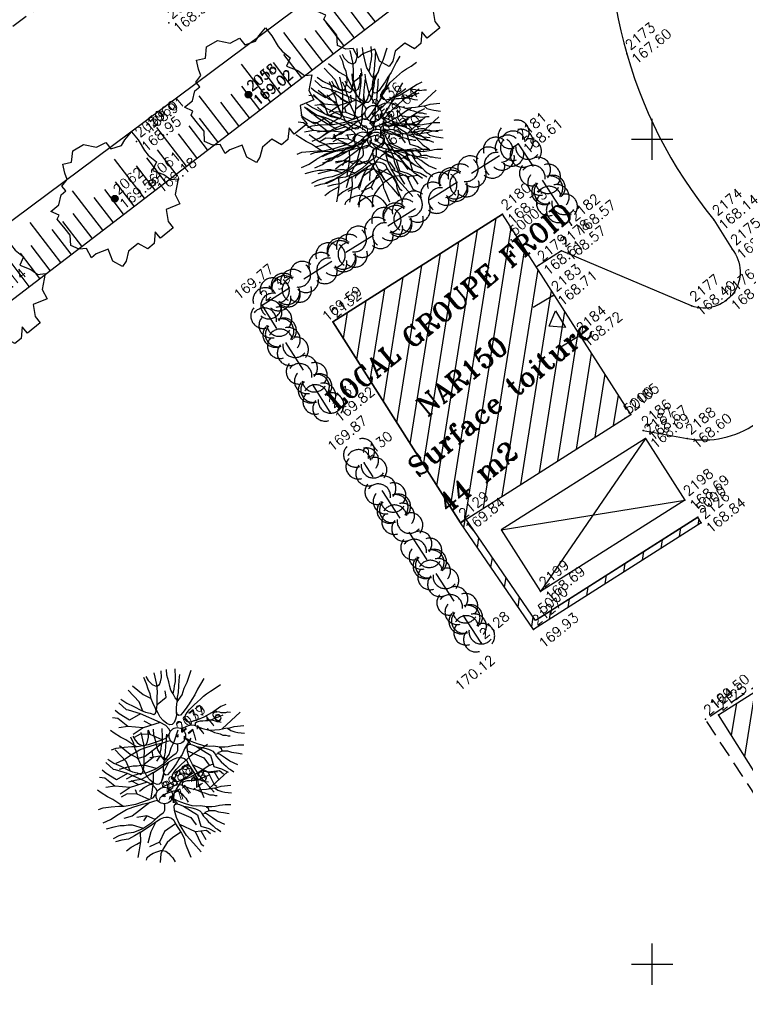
# Model space of a CAD drawing. Header units: feet. Extents: x 529188 to 529675, y 139816 to 140273.
# Tile 27 of 118: x 529381 to 529403, y 139949 to 139979. Entities that reach past the tile are written whole.
import ezdxf
from ezdxf.enums import TextEntityAlignment as Align

# ---------------------------------------------------------------- set-up
doc = ezdxf.new("R2010")
doc.units = ezdxf.units.FT
doc.header["$LTSCALE"] = 2
doc.header["$MEASUREMENT"] = 0
doc.header["$PDSIZE"] = 0.1
doc.linetypes.add('CACHE', pattern=[0.375, 0.25, -0.125])
doc.linetypes.add('CACHEX2', pattern=[0.75, 0.5, -0.25])
doc.layers.get('0').update_dxf_attribs({"linetype": 'CONTINUOUS'})
for name, color, linetype in [('ARBRES', 70, 'CONTINUOUS'), ('BATI', 10, 'CONTINUOUS'), ('BATI-HACHURES', 30, 'CONTINUOUS'), ('BORD_TOIT', 244, 'CACHE'), ('BORDURETTE', 20, 'CONTINUOUS'), ('CANIVEAU', 32, 'CACHE'), ('CARROYAGE', 7, 'CONTINUOUS'), ('DIVERS_1', 7, 'CONTINUOUS'), ('HAIE', 80, 'CACHEX2'), ('MURS', 1, 'CONTINUOUS'), ('Numéro Bâtiment', 5, 'CONTINUOUS'), ('PORTES', 14, 'CONTINUOUS'), ('TALUS', 40, 'CONTINUOUS'), ('TALUS_HAUT', 40, 'CONTINUOUS'), ('TEXTES', 150, 'CONTINUOUS'), ('TOPOALT', 3, 'CONTINUOUS'), ('TOPOJIS', 7, 'CONTINUOUS'), ('TOPOJIS-GELE', 7, 'CONTINUOUS'), ('TOPOMAT', 142, 'CONTINUOUS'), ('TROTTOIR', 7, 'CONTINUOUS')]:
    doc.layers.add(name, color=color, linetype=linetype)
doc.styles.add('ROMANT', font='ROMANT.SHX')
doc.styles.get("Standard").update_dxf_attribs({"font": 'ROMANS.SHX'})

# ---------------------------------------------------------------- blocks, each defined once
blk = doc.blocks.new('189')
h = blk.add_hatch()
h.set_pattern_fill('ANSI31', color=256, scale=0.2, style=0)
h.set_pattern_definition([(45, (-527485.07046, -148351.732363), (-0.0176776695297, 0.0176776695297), [])])
edge = h.paths.add_edge_path()
edge.add_arc((0, 0), 0.1, 0, 360)
for p, q in [((-0.685, 1.557), (-0.56, 1.806)), ((-0.56, 1.806), (-0.311, 1.681)), ((-0.311, 1.681), (-0.062, 1.93)), ((-0.062, 1.93), (0.311, 1.868)), ((0.311, 1.868), (0.56, 1.557)), ((-0.747, 1.37), (-0.685, 1.557)), ((0.56, 1.557), (0.872, 1.494)), ((0.872, 1.494), (0.872, 1.245)), ((-0.996, 1.308), (-0.747, 1.37)), ((-0.996, 1.121), (-0.996, 1.308)), ((0.872, 1.245), (1.183, 1.121)), ((1.37, 1.183), (1.681, 1.245)), ((1.681, 1.245), (1.681, 0.934)), ((-1.744, 0.934), (-1.432, 0.934)), ((-1.619, 0.685), (-1.744, 0.934)), ((-1.432, 0.934), (-1.183, 1.121)), ((-1.183, 1.121), (-0.996, 1.121)), ((1.183, 1.121), (1.37, 1.183)), ((1.681, 0.934), (1.619, 0.56)), ((-1.744, 0.623), (-1.619, 0.685)), ((-1.744, 0.249), (-1.744, 0.623)), ((1.619, 0.56), (1.619, 0.374)), ((1.619, 0.374), (1.681, 0.062)), ((-1.93, -0.249), (-1.744, 0)), ((-1.744, 0), (-1.744, 0.249)), ((1.681, 0.062), (1.432, -0.062)), ((-1.806, -0.498), (-1.93, -0.249)), ((1.432, -0.062), (1.619, -0.374)), ((-1.619, -0.623), (-1.806, -0.498)), ((1.619, -0.374), (1.681, -0.623)), ((-1.681, -0.934), (-1.619, -0.623)), ((1.868, -0.747), (1.494, -1.059)), ((1.681, -0.623), (1.868, -0.747)), ((-1.494, -0.934), (-1.681, -0.934)), ((-1.121, -1.059), (-1.494, -0.934)), ((-1.245, -1.432), (-1.121, -1.059)), ((1.494, -1.059), (1.432, -1.37)), ((-1.121, -1.744), (-1.245, -1.432)), ((0.996, -1.245), (0.81, -1.557)), ((1.432, -1.37), (0.996, -1.245)), ((-0.934, -1.681), (-1.121, -1.744)), ((-0.685, -1.494), (-0.934, -1.681)), ((-0.311, -1.494), (-0.685, -1.494)), ((-0.187, -1.806), (-0.311, -1.494)), ((0.311, -1.557), (0.062, -1.806)), ((0.311, -1.806), (0.311, -1.557)), ((0.81, -1.557), (0.81, -1.806)), ((0.062, -1.806), (-0.187, -1.806)), ((0.81, -1.806), (0.311, -1.806))]:
    blk.add_line(p, q)
blk.add_circle((0, 0), 0.1)
blk = doc.blocks.new('TCPOINT')
at = {"color": 0}
blk.add_point((0, 0), dxfattribs=at)
at = {"layer": 'TOPOALT'}
blk.add_attdef('ALT', text='', height=0.3, dxfattribs=at).set_placement((0.1, -0.1), align=Align.TOP_LEFT)
at = {"layer": 'TOPOMAT'}
blk.add_attdef('MAT', (0.1, 0.1), '', height=0.3, dxfattribs=at)
blk = doc.blocks.new('282')
at = {"ltscale": 3}
blk.add_circle((0, 0), 0.1, dxfattribs=at)
blk = doc.blocks.new('190')
for p, q in [((0.052, 0), (-0.052, 0)), ((0, -0.052), (0, 0.052))]:
    blk.add_line(p, q)
for points in [[(-0.084, 0.235), (-0.076, 0.245), (-0.062, 0.33), (-0.074, 0.466), (-0.144, 0.639), (-0.44, 1.229), (-0.646, 1.539), (-0.688, 1.589), (-0.738, 1.896)], [(-0.619, 1.938), (-0.559, 1.732), (-0.46, 1.523), (-0.354, 1.285), (-0.291, 1.169), (-0.206, 1.053), (-0.142, 0.946), (-0.07, 0.952), (-0.02, 0.98), (0.016, 1.059), (0.061, 1.245), (0.098, 1.367), (0.171, 1.51), (0.208, 1.653), (0.282, 1.81), (0.336, 2.007)], [(-0.329, 1.239), (-0.245, 1.528), (-0.28, 2.015)], [(-0.09, 2.033), (-0.007, 1.626), (0.102, 1.375)], [(0.437, 0.574), (0.37, 0.496), (0.276, 0.425), (0.182, 0.369), (0.097, 0.362), (0.039, 0.398), (-0.01, 0.492), (-0.038, 0.629), (-0.043, 0.765), (-0.014, 0.901), (0.002, 1.001), (0.132, 1.122), (0.27, 1.286), (0.378, 1.415), (0.51, 1.6), (0.67, 1.921)], [(0.405, 1.994), (0.376, 1.859), (0.388, 1.766), (0.396, 1.687), (0.438, 1.6), (0.48, 1.557), (0.566, 1.542), (0.639, 1.591), (0.746, 1.669), (0.873, 1.838)], [(-0.144, 0.639), (-0.647, 0.843), (-0.975, 1.17), (-1.062, 1.55), (-1.169, 1.665)], [(-0.44, 1.229), (-0.82, 1.291), (-0.941, 1.636), (-0.968, 1.79)], [(0.686, 0.829), (0.676, 0.931), (0.713, 1.067), (0.728, 1.196), (0.773, 1.303), (0.838, 1.425), (0.926, 1.625), (1.021, 1.76)], [(0.711, 1.062), (0.821, 1.152), (0.894, 1.223), (0.995, 1.308), (1.082, 1.401), (1.24, 1.613)], [(-1.176, 0.542), (-1.281, 0.892), (-1.358, 1.058), (-1.428, 1.273), (-1.465, 1.412)], [(-0.975, 1.17), (-1.217, 1.309)], [(0.132, 1.122), (0.476, 1.119), (0.579, 1.291)], [(1.723, 0.836), (1.536, 0.765), (1.37, 0.702), (1.204, 0.625), (1.038, 0.576), (0.888, 0.52), (0.686, 0.464), (0.578, 0.437), (0.47, 0.423), (0.428, 0.452), (0.413, 0.495), (0.421, 0.545), (0.45, 0.595), (0.515, 0.666), (0.603, 0.759), (0.675, 0.816), (0.747, 0.901), (0.855, 0.994), (0.993, 1.144), (1.109, 1.257), (1.182, 1.336), (1.239, 1.392)], [(0.655, 0.801), (0.898, 0.871), (1.071, 0.985), (1.258, 1.07), (1.587, 1.273)], [(-1.807, 0.935), (-1.668, 0.889), (-1.462, 0.758), (-1.27, 0.62), (-1.148, 0.519), (-0.835, 0.351), (-0.435, 0.198), (-0.292, 0.167), (-0.199, 0.188), (-0.161, 0.191)], [(-0.396, 0.741), (-0.492, 0.981)], [(-0.435, 0.198), (-0.613, 0.549), (-0.837, 0.756), (-1.044, 0.791)], [(-0.647, 0.843), (-1.01, 0.877)], [(-0.613, 0.549), (-0.561, 0.687)], [(-1.117, -0.371), (-1.319, -0.081), (-1.419, -0.002), (-1.525, 0.064), (-1.618, 0.137), (-1.796, 0.23), (-2.008, 0.328)], [(-1.963, 0.534), (-1.722, 0.466), (-1.45, 0.442), (-1.157, 0.397), (-0.957, 0.331), (-0.679, 0.22), (-0.472, 0.112), (-0.329, 0.06), (-0.249, 0.019)], [(1.739, -0.191), (1.585, -0.153), (1.326, -0.13), (0.983, -0.076), (0.782, -0.017), (0.653, 0.034), (0.56, 0.071), (0.504, 0.136), (0.497, 0.207), (0.526, 0.272), (0.584, 0.329), (0.678, 0.357), (0.778, 0.377), (0.872, 0.391), (0.994, 0.405), (1.13, 0.41), (1.252, 0.416), (1.374, 0.423), (1.489, 0.429), (1.633, 0.413), (1.798, 0.389), (1.999, 0.38)], [(-0.472, 0.112), (-1.148, 0.135), (-1.39, 0.239)], [(-0.677, -0.381), (-0.803, -0.141), (-1.062, 0.014)], [(0.239, 0.074), (0.295, 0.074), (0.388, 0.051), (0.459, 0.029), (0.546, -0.015), (0.602, -0.073), (0.645, -0.145), (0.679, -0.217), (0.715, -0.282), (0.758, -0.347), (0.814, -0.42), (0.857, -0.485), (0.906, -0.571), (0.934, -0.636), (0.992, -0.708), (1.041, -0.781), (1.083, -0.86), (1.154, -0.918), (1.19, -0.976), (1.24, -1.019)], [(-0.168, -0.185), (-0.174, -0.214), (-0.224, -0.285), (-0.283, -0.356), (-0.362, -0.391), (-0.491, -0.383), (-0.677, -0.381), (-0.856, -0.393), (-1.143, -0.369), (-1.428, -0.274), (-1.621, -0.158), (-1.842, -0.076), (-2.034, -0.032)], [(-1.8, -0.948), (-1.67, -0.837), (-1.445, -0.632), (-1.264, -0.397), (-1.472, -0.374), (-1.679, -0.329), (-1.851, -0.227), (-2.029, -0.149)], [(-0.803, -0.141), (-0.975, -0.193)], [(0.787, -1.087), (0.644, -0.934), (0.545, -0.862), (0.459, -0.775), (0.332, -0.602), (0.261, -0.472), (0.212, -0.378), (0.163, -0.27), (0.127, -0.215)], [(0.622, -0.106), (0.681, -0.045), (0.731, -0.045), (0.832, -0.09), (0.889, -0.14), (0.953, -0.177), (1.017, -0.228), (1.074, -0.257), (1.131, -0.314), (1.174, -0.373), (1.202, -0.423), (1.238, -0.459), (1.294, -0.524)], [(1.46, -0.389), (1.367, -0.367), (1.282, -0.337), (1.21, -0.308), (1.109, -0.286), (1.053, -0.25), (1.038, -0.206), (1.039, -0.156), (1.077, -0.091)], [(1.368, -0.134), (1.384, -0.181), (1.44, -0.239), (1.468, -0.289), (1.526, -0.34), (1.582, -0.383), (1.64, -0.406), (1.698, -0.465)], [(-1.953, -0.569), (-1.767, -0.571), (-1.575, -0.61), (-1.443, -0.63)], [(-0.699, -0.452), (-1.01, -0.589), (-1.304, -0.796)], [(-1.264, -0.397), (-0.985, -0.428), (-0.699, -0.452), (-0.542, -0.475), (-0.434, -0.512), (-0.378, -0.534), (-0.328, -0.584), (-0.271, -0.671), (-0.25, -0.757), (-0.288, -0.878), (-0.302, -1.008), (-0.319, -1.208), (-0.349, -1.379), (-0.43, -1.515), (-0.459, -1.601), (-0.565, -1.955)], [(-0.219, -2.023), (-0.23, -1.674), (-0.249, -1.357), (-0.195, -0.963), (-0.143, -0.748), (-0.048, -0.549), (0.025, -0.441), (0.075, -0.413), (0.133, -0.435), (0.182, -0.5), (0.245, -0.615), (0.331, -0.709), (0.409, -0.818), (0.479, -0.912), (0.507, -0.976), (0.543, -1.042), (0.543, -1.107), (0.535, -1.163), (0.52, -1.235), (0.526, -1.35), (0.533, -1.451), (0.546, -1.551), (0.559, -1.651), (0.572, -1.745), (0.601, -1.81), (0.632, -1.934)], [(-0.048, -0.549), (0.199, -1.021), (0.182, -1.297)], [(0.859, -0.488), (1, -0.579), (1.114, -0.659), (1.27, -0.746), (1.385, -0.819), (1.513, -0.87), (1.754, -1.032)], [(-0.288, -0.878), (-0.682, -0.848), (-1.01, -1.004), (-1.338, -0.917)], [(0.245, -0.615), (0.406, -1.09), (0.268, -1.418), (0.406, -1.625), (0.493, -1.832)], [(1.183, -0.698), (1.926, -0.657)], [(1.328, -0.783), (1.356, -0.905), (1.426, -1.006), (1.483, -1.085), (1.622, -1.229)], [(-1.662, -1.174), (-1.593, -1.125), (-1.479, -1.119), (-1.371, -1.134), (-1.257, -1.171), (-1.143, -1.222), (-1.093, -1.259), (-1.036, -1.338), (-1.009, -1.445), (-1.003, -1.524), (-0.996, -1.624), (-1.016, -1.763)], [(-0.316, -1.172), (-0.62, -1.148), (-0.835, -1.16), (-1.05, -1.229), (-1.201, -1.3), (-1.382, -1.493)], [(-1.01, -1.004), (-1.027, -1.09)], [(-0.195, -0.963), (0.026, -1.435), (-0.077, -1.849), (-0.043, -1.935)], [(0.863, -1.843), (0.739, -1.603), (0.698, -1.452), (0.669, -1.345), (0.635, -1.243), (0.62, -1.208), (0.534, -1.169)], [(0.625, -1.219), (0.628, -1.193), (0.649, -1.171), (0.692, -1.193), (0.772, -1.223), (0.828, -1.26), (0.893, -1.317), (0.956, -1.426), (1.005, -1.476), (1.056, -1.534), (1.17, -1.665)], [(0.763, -1.219), (0.786, -1.151), (0.765, -1.087), (0.808, -1.087), (0.844, -1.116), (0.901, -1.174), (0.987, -1.225), (1.108, -1.291), (1.18, -1.334), (1.251, -1.378), (1.386, -1.49)], [(0.026, -1.435), (0.32, -1.625), (0.355, -1.78)], [(0.173, -1.53), (0.13, -1.832)]]:
    blk.add_lwpolyline(points)
blk.add_circle((0, 0), 0.25)
blk = doc.blocks.new('*X27')
at = {"color": 0}
for p, q in [((527495.856, 148357.822), (527495.871, 148357.837)), ((527495.856, 148357.787), (527495.895, 148357.825)), ((527495.856, 148357.752), (527495.918, 148357.813)), ((527495.856, 148357.716), (527495.942, 148357.802)), ((527495.856, 148357.681), (527495.965, 148357.79)), ((527495.856, 148357.645), (527495.989, 148357.778)), ((527495.856, 148357.61), (527496.013, 148357.766)), ((527495.856, 148357.575), (527496.036, 148357.754)), ((527495.856, 148357.539), (527496.06, 148357.743)), ((527495.856, 148357.504), (527496.083, 148357.731)), ((527495.856, 148357.469), (527496.107, 148357.719)), ((527495.878, 148357.455), (527496.13, 148357.707)), ((527495.949, 148357.49), (527496.154, 148357.695)), ((527496.02, 148357.526), (527496.178, 148357.684)), ((527496.09, 148357.561), (527496.201, 148357.672)), ((527496.161, 148357.597), (527496.225, 148357.66)), ((527496.232, 148357.632), (527496.248, 148357.648))]:
    blk.add_line(p, q, dxfattribs=at)
blk = doc.blocks.new('320')
for p, q in [((0, 0), (0, -0.7)), ((1, 0), (1, -0.7)), ((0.5, -0.572), (0.3, -0.172)), ((0.3, -0.172), (0.7, -0.172)), ((0.7, -0.172), (0.5, -0.572))]:
    blk.add_line(p, q)
at = {"rotation": 269.9999999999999}
blk.add_blockref('*X27', (-148357.144, 527495.685), dxfattribs=at)
blk = doc.blocks.new('HAIEBASE')
at = {"layer": 'HAIE'}
for centre, start, end in [((-0.223, 0.05), 14.988, 164.4142), ((0.002, 0.141), 14.988, 164.4142), ((0.078, 0.086), 243.6198, 27.2304), ((0.227, 0.05), 14.988, 164.4142), ((-0.147, -0.129), 50.5983, 200.0244), ((-0.23, -0.099), 196.6108, 340.2213), ((0.022, -0.064), 196.6108, 340.2213), ((0.223, -0.099), 196.6108, 340.2213)]:
    blk.add_arc(centre, 0.25, start, end, dxfattribs=at)

msp = doc.modelspace()

# ---------------------------------------------------------------- hatches: boundary and pattern name
at = {"layer": 'BATI-HACHURES'}
h = msp.add_hatch(dxfattribs=at)
h.set_pattern_fill('ANSI31', color=256, scale=4, angle=36, style=0)
h.paths.add_polyline_path([(529395.471, 139972.731), (529399.357, 139966.656), (529394.191, 139963.38), (529390.325, 139969.47)])
h = msp.add_hatch(dxfattribs=at)
h.set_pattern_fill('ANSI31', color=256, scale=4, angle=36, style=0)
h.paths.add_polyline_path([(529394.191, 139963.38), (529394.356, 139963.494), (529396.467, 139960.418), (529401.382, 139963.545), (529401.49, 139963.377), (529396.411, 139960.145)])
h = msp.add_hatch(dxfattribs=at)
h.set_pattern_fill('ANSI31', color=256, scale=4, angle=36, style=0)
h.paths.add_polyline_path([(529402.015, 139957.56), (529404.265, 139958.982), (529409.624, 139950.422), (529407.396, 139949.001)])

# ---------------------------------------------------------------- linework, layer by layer
at = {"layer": 'BATI'}
for p, q in [((529390.325, 139969.47), (529395.471, 139972.731)), ((529394.191, 139963.38), (529390.325, 139969.47))]:
    msp.add_line(p, q, dxfattribs=at)
at = {"layer": 'BATI', "flags": 128}
for points in [[(529399.357, 139966.656), (529395.471, 139972.731), (529390.325, 139969.47), (529394.191, 139963.38), (529399.357, 139966.656)], [(529407.396, 139949.001), (529402.015, 139957.56), (529404.265, 139958.982), (529409.624, 139950.422)]]:
    msp.add_lwpolyline(points, dxfattribs=at)
msp.add_lwpolyline([(529395.471, 139972.731), (529390.325, 139969.47), (529394.191, 139963.38), (529399.357, 139966.656)], close=True, dxfattribs=at)
at = {"layer": 'BATI-HACHURES', "flags": 128}
for points in [[(529399.8, 139965.932), (529396.623, 139961.299)], [(529395.429, 139963.164), (529400.993, 139964.068)]]:
    msp.add_lwpolyline(points, dxfattribs=at)
at = {"layer": 'BORD_TOIT', "flags": 128}
msp.add_lwpolyline([(529407.271, 139948.783), (529401.614, 139957.423), (529404.323, 139959.208), (529409.98, 139950.378)], dxfattribs=at)
at = {"layer": 'BORDURETTE'}
msp.add_line((529363.046, 139959.461), (529398.139, 139985.612), dxfattribs=at)
at = {"layer": 'BORDURETTE', "flags": 128}
for points in [[(529398.926, 139983.929, 0.220905), (529401.873, 139972.563), (529402.423, 139971.672, -0.764956), (529401.19, 139969.955), (529397.253, 139971.618), (529396.494, 139971.132)], [(529399.725, 139966.171), (529401.065, 139965.931, 0.19764), (529403.142, 139966.38), (529403.631, 139966.669, -0.169053), (529404.767, 139966.848, -0.167294), (529405.761, 139966.291), (529406.167, 139965.604, -0.169528), (529406.671, 139962.306, -0.213833), (529404.314, 139958.904)]]:
    msp.add_lwpolyline(points, format="xyb", dxfattribs=at)
at = {"layer": 'CANIVEAU'}
msp.add_line((529360.174, 139963.21), (529398.666, 139991.842), dxfattribs=at)
at = {"layer": 'CARROYAGE'}
for p, q in [((529400, 139974.375), (529400, 139975.625)), ((529399.375, 139975), (529400.625, 139975)), ((529400, 139949.375), (529400, 139950.625)), ((529399.375, 139950), (529400.625, 139950))]:
    msp.add_line(p, q, dxfattribs=at)
at = {"layer": 'DIVERS_1'}
for p, q in [((529399.8, 139965.932), (529395.429, 139963.164)), ((529395.429, 139963.164), (529396.623, 139961.299))]:
    msp.add_line(p, q, dxfattribs=at)
at = {"layer": 'DIVERS_1', "flags": 128}
msp.add_lwpolyline([(529399.8, 139965.932), (529400.993, 139964.068), (529396.623, 139961.299)], dxfattribs=at)
at = {"layer": 'HAIE'}
msp.add_line((529390.245, 139966.734), (529388.182, 139969.976), dxfattribs=at)
at = {"layer": 'HAIE', "flags": 128}
for points in [[(529388.182, 139969.976), (529395.946, 139974.868), (529397.557, 139972.395)], [(529394.817, 139959.74), (529391.272, 139965.199)]]:
    msp.add_lwpolyline(points, dxfattribs=at)
at = {"layer": 'MURS'}
for p, q in [((529396.586, 139960.493), (529401.382, 139963.545)), ((529401.49, 139963.377), (529396.411, 139960.145))]:
    msp.add_line(p, q, dxfattribs=at)
at = {"layer": 'MURS', "flags": 128}
for points in [[(529401.382, 139963.545), (529396.467, 139960.418), (529394.356, 139963.494)], [(529401.49, 139963.377), (529401.382, 139963.545)], [(529394.356, 139963.494), (529394.191, 139963.38)], [(529401.49, 139963.377), (529396.411, 139960.145), (529394.191, 139963.38)]]:
    msp.add_lwpolyline(points, dxfattribs=at)
at = {"layer": 'TALUS'}
for p, q in [((529390.974, 139978.083), (529390.119, 139979.198)), ((529391.609, 139978.57), (529391.078, 139979.263)), ((529391.291, 139978.327), (529390.759, 139979.021)), ((529390.656, 139977.84), (529390.121, 139978.539)), ((529389.704, 139977.11), (529388.839, 139978.239)), ((529390.339, 139977.597), (529389.801, 139978.298)), ((529390.021, 139977.353), (529389.482, 139978.057)), ((529389.386, 139976.867), (529388.844, 139977.574)), ((529388.434, 139976.137), (529387.558, 139977.279)), ((529389.069, 139976.624), (529388.525, 139977.333)), ((529388.751, 139976.38), (529388.206, 139977.092)), ((529387.799, 139975.65), (529387.248, 139976.368)), ((529388.116, 139975.894), (529387.567, 139976.61)), ((529387.164, 139975.164), (529386.278, 139976.32)), ((529387.481, 139975.407), (529386.929, 139976.127)), ((529386.846, 139974.92), (529386.291, 139975.645)), ((529385.894, 139974.191), (529384.997, 139975.36)), ((529386.211, 139974.434), (529385.653, 139975.163)), ((529386.529, 139974.677), (529385.972, 139975.404)), ((529385.576, 139973.947), (529385.014, 139974.68)), ((529384.624, 139973.217), (529383.717, 139974.4)), ((529385.259, 139973.704), (529384.695, 139974.439)), ((529384.941, 139973.461), (529384.376, 139974.198)), ((529384.306, 139972.974), (529383.738, 139973.716)), ((529383.354, 139972.244), (529382.437, 139973.441)), ((529383.989, 139972.731), (529383.419, 139973.474)), ((529383.671, 139972.487), (529383.1, 139973.233)), ((529382.084, 139971.271), (529381.156, 139972.481)), ((529382.719, 139971.758), (529382.142, 139972.51)), ((529383.036, 139972.001), (529382.461, 139972.751)), ((529382.401, 139971.514), (529381.823, 139972.269)), ((529381.766, 139971.028), (529381.185, 139971.786)), ((529381.131, 139970.541), (529380.547, 139971.304)), ((529381.449, 139970.784), (529380.866, 139971.545))]:
    msp.add_line(p, q, dxfattribs=at)
at = {"layer": 'TALUS_HAUT', "flags": 128}
msp.add_lwpolyline([(529375.734, 139966.405), (529396.064, 139981.984)], dxfattribs=at)
at = {"layer": 'TROTTOIR'}
msp.add_line((529401.873, 139972.563), (529402.423, 139971.672), dxfattribs=at)

# ---------------------------------------------------------------- block references
at = {"layer": 'ARBRES', "rotation": 39.33073407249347}
for name, p in [('189', (529391.8, 139979.262)), ('189', (529387.775, 139976.353)), ('190', (529391.556, 139975.779)), ('190', (529391.238, 139974.976)), ('190', (529391.637, 139974.971)), ('189', (529383.72, 139973.2)), ('189', (529379.692, 139970.322)), ('190', (529385.615, 139956.92)), ('190', (529385.222, 139955.111))]:
    msp.add_blockref(name, p, dxfattribs=at)
at = {"layer": 'DIVERS_1', "rotation": 39.33073407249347}
msp.add_blockref('282', (529384.851, 139973.684), dxfattribs=at)
at = {"layer": 'HAIE', "xscale": 1.5, "yscale": 1.5, "zscale": 1.5}
for p, rotation in [((529395.959, 139974.849), 123.079487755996), ((529395.374, 139974.507), 32.21343916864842), ((529394.274, 139973.814), 212.2134391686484), ((529396.669, 139973.759), 303.079487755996), ((529393.682, 139973.441), 32.21343916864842), ((529397.051, 139973.173), 123.079487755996), ((529392.582, 139972.748), 212.2134391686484), ((529391.989, 139972.375), 32.21343916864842), ((529390.89, 139971.682), 212.2134391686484), ((529390.297, 139971.309), 32.21343916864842), ((529389.197, 139970.616), 212.2134391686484), ((529388.605, 139970.243), 32.21343916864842), ((529388.527, 139969.433), 302.4716111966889), ((529388.903, 139968.843), 122.471611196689), ((529389.601, 139967.746), 302.4716111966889), ((529389.977, 139967.156), 122.471611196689), ((529391.277, 139965.192), 122.9924129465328), ((529391.985, 139964.101), 302.9924129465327), ((529392.366, 139963.514), 122.9924129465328), ((529393.074, 139962.424), 302.9924129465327), ((529393.455, 139961.837), 122.9924129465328), ((529394.163, 139960.746), 302.9924129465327), ((529394.544, 139960.159), 122.9924129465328)]:
    msp.add_blockref('HAIEBASE', p, dxfattribs=dict(at, rotation=rotation))
at = {"layer": 'PORTES', "xscale": 1.462017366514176, "rotation": 301.2454257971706}
msp.add_blockref('320', (529396.991, 139970.261), dxfattribs=at)
at = {"layer": 'TOPOJIS'}
ref = msp.add_blockref('TCPOINT', (529385.354, 139978.532), dxfattribs=at)
ref.add_attrib('MAT', '2057', (529385.454, 139978.632), dxfattribs={"layer": 'TOPOMAT', "height": 0.3, "rotation": 39.3307})
ref.add_attrib('ALT', '168.58', dxfattribs={"layer": 'TOPOALT', "height": 0.3, "rotation": 39.3307}).set_placement((529385.454, 139978.432), align=Align.TOP_LEFT)
ref = msp.add_blockref('TCPOINT', (529399.235, 139977.588), dxfattribs=at)
ref.add_attrib('MAT', '2173', (529399.335, 139977.688), dxfattribs={"layer": 'TOPOMAT', "height": 0.3, "rotation": 39.3307})
ref.add_attrib('ALT', '167.60', dxfattribs={"layer": 'TOPOALT', "height": 0.3, "rotation": 39.3307}).set_placement((529399.335, 139977.488), align=Align.TOP_LEFT)
ref = msp.add_blockref('TCPOINT', (529384.77, 139975.23), dxfattribs=at)
ref.add_attrib('MAT', '2060', (529384.87, 139975.33), dxfattribs={"layer": 'TOPOMAT', "height": 0.3, "rotation": 39.3307})
ref.add_attrib('ALT', '168.91', dxfattribs={"layer": 'TOPOALT', "height": 0.3, "rotation": 39.3307}).set_placement((529384.59, 139975.414), align=Align.TOP_LEFT)
ref = msp.add_blockref('TCPOINT', (529401.873, 139972.563), dxfattribs=at)
ref.add_attrib('MAT', '2174', (529401.973, 139972.663), dxfattribs={"layer": 'TOPOMAT', "height": 0.3, "rotation": 39.3307})
ref.add_attrib('ALT', '168.14', dxfattribs={"layer": 'TOPOALT', "height": 0.3, "rotation": 39.3307}).set_placement((529401.973, 139972.463), align=Align.TOP_LEFT)
ref = msp.add_blockref('TCPOINT', (529395.729, 139971.956), dxfattribs=at)
ref.add_attrib('MAT', '5000', (529395.829, 139972.056), dxfattribs={"layer": 'TOPOMAT', "height": 0.3, "rotation": 39.3307})
ref = msp.add_blockref('TCPOINT', (529388.182, 139969.976), dxfattribs=at)
ref.add_attrib('MAT', '2133', (529388.282, 139970.076), dxfattribs={"layer": 'TOPOMAT', "height": 0.3, "rotation": 39.3307})
ref.add_attrib('ALT', '169.77', dxfattribs={"layer": 'TOPOALT', "height": 0.3, "rotation": 39.3307}).set_placement((529387.285, 139970.353), align=Align.TOP_LEFT)
ref = msp.add_blockref('TCPOINT', (529396.991, 139970.261), dxfattribs=at)
ref.add_attrib('MAT', '2183', (529397.091, 139970.361), dxfattribs={"layer": 'TOPOMAT', "height": 0.3, "rotation": 39.3307})
ref.add_attrib('ALT', '168.71', dxfattribs={"layer": 'TOPOALT', "height": 0.3, "rotation": 39.3307}).set_placement((529397.091, 139970.161), align=Align.TOP_LEFT)
ref = msp.add_blockref('TCPOINT', (529402.248, 139970.118), dxfattribs=at)
ref.add_attrib('MAT', '2176', (529402.348, 139970.218), dxfattribs={"layer": 'TOPOMAT', "height": 0.3, "rotation": 39.3307})
ref.add_attrib('ALT', '168.34', dxfattribs={"layer": 'TOPOALT', "height": 0.3, "rotation": 39.3307}).set_placement((529402.348, 139970.018), align=Align.TOP_LEFT)
ref = msp.add_blockref('TCPOINT', (529390.325, 139969.47), dxfattribs=at)
ref.add_attrib('MAT', '2132', (529390.425, 139969.57), dxfattribs={"layer": 'TOPOMAT', "height": 0.3, "rotation": 39.3307})
ref.add_attrib('ALT', '169.59', dxfattribs={"layer": 'TOPOALT', "height": 0.3, "rotation": 39.3307}).set_placement((529389.962, 139969.69), align=Align.TOP_LEFT)
ref = msp.add_blockref('TCPOINT', (529399.188, 139966.549), dxfattribs=at)
ref.add_attrib('MAT', '5000', (529399.288, 139966.649), dxfattribs={"layer": 'TOPOMAT', "height": 0.3, "rotation": 39.3307})
ref = msp.add_blockref('TCPOINT', (529399.357, 139966.656), dxfattribs=at)
ref.add_attrib('MAT', '2185', (529399.457, 139966.756), dxfattribs={"layer": 'TOPOMAT', "height": 0.3, "rotation": 39.3307})
ref = msp.add_blockref('TCPOINT', (529391.272, 139965.199), dxfattribs=at)
ref.add_attrib('MAT', '2130', (529391.372, 139965.299), dxfattribs={"layer": 'TOPOMAT', "height": 0.3, "rotation": 39.3307})
ref.add_attrib('ALT', '169.87', dxfattribs={"layer": 'TOPOALT', "height": 0.3, "rotation": 39.3307}).set_placement((529390.122, 139965.755), align=Align.TOP_LEFT)
ref = msp.add_blockref('TCPOINT', (529401.382, 139963.545), dxfattribs=at)
ref.add_attrib('MAT', '5000', (529401.482, 139963.645), dxfattribs={"layer": 'TOPOMAT', "height": 0.3, "rotation": 39.3307})
ref = msp.add_blockref('TCPOINT', (529394.191, 139963.38), dxfattribs=at)
ref.add_attrib('MAT', '2129', (529394.291, 139963.48), dxfattribs={"layer": 'TOPOMAT', "height": 0.3, "rotation": 39.3307})
ref.add_attrib('ALT', '169.84', dxfattribs={"layer": 'TOPOALT', "height": 0.3, "rotation": 39.3307}).set_placement((529394.291, 139963.28), align=Align.TOP_LEFT)
ref = msp.add_blockref('TCPOINT', (529401.49, 139963.377), dxfattribs=at)
ref.add_attrib('MAT', '2126', (529401.59, 139963.477), dxfattribs={"layer": 'TOPOMAT', "height": 0.3, "rotation": 39.3307})
ref.add_attrib('ALT', '168.84', dxfattribs={"layer": 'TOPOALT', "height": 0.3, "rotation": 39.3307}).set_placement((529401.59, 139963.277), align=Align.TOP_LEFT)
ref = msp.add_blockref('TCPOINT', (529396.586, 139960.493), dxfattribs=at)
ref.add_attrib('MAT', '5000', (529396.686, 139960.593), dxfattribs={"layer": 'TOPOMAT', "height": 0.3, "rotation": 39.3307})
ref = msp.add_blockref('TCPOINT', (529396.411, 139960.145), dxfattribs=at)
ref.add_attrib('MAT', '2127', (529396.511, 139960.245), dxfattribs={"layer": 'TOPOMAT', "height": 0.3, "rotation": 39.3307})
ref.add_attrib('ALT', '169.93', dxfattribs={"layer": 'TOPOALT', "height": 0.3, "rotation": 39.3307}).set_placement((529396.525, 139959.787), align=Align.TOP_LEFT)
ref = msp.add_blockref('TCPOINT', (529394.817, 139959.74), dxfattribs=at)
ref.add_attrib('MAT', '2128', (529394.917, 139959.84), dxfattribs={"layer": 'TOPOMAT', "height": 0.3, "rotation": 39.3307})
ref.add_attrib('ALT', '170.12', dxfattribs={"layer": 'TOPOALT', "height": 0.3, "rotation": 39.3307}).set_placement((529393.985, 139958.5), align=Align.TOP_LEFT)
ref = msp.add_blockref('TCPOINT', (529402.015, 139957.56), dxfattribs=at)
ref.add_attrib('MAT', '2125', (529402.115, 139957.66), dxfattribs={"layer": 'TOPOMAT', "height": 0.3, "rotation": 39.3307})
ref.add_attrib('ALT', '169.50', dxfattribs={"layer": 'TOPOALT', "height": 0.3, "rotation": 39.3307}).set_placement((529401.698, 139957.927), align=Align.TOP_LEFT)
ref = msp.add_blockref('TCPOINT', (529401.614, 139957.423), dxfattribs=at)
ref.add_attrib('MAT', '2124', (529401.714, 139957.523), dxfattribs={"layer": 'TOPOMAT', "height": 0.3, "rotation": 39.3307})
ref = msp.add_blockref('TCPOINT', (529385.615, 139956.92), dxfattribs=at)
ref.add_attrib('MAT', '2079', (529385.715, 139957.02), dxfattribs={"layer": 'TOPOMAT', "height": 0.3, "rotation": 39.3307})
ref.add_attrib('ALT', '171.16', dxfattribs={"layer": 'TOPOALT', "height": 0.3, "rotation": 39.3307}).set_placement((529385.715, 139956.82), align=Align.TOP_LEFT)
ref = msp.add_blockref('TCPOINT', (529385.622, 139956.895), dxfattribs=at)
ref.add_attrib('MAT', '2137', (529385.722, 139956.995), dxfattribs={"layer": 'TOPOMAT', "height": 0.3, "rotation": 39.3307})
ref.add_attrib('ALT', '171.16', dxfattribs={"layer": 'TOPOJIS-GELE', "height": 0.3, "rotation": 39.3307}).set_placement((529385.722, 139956.795), align=Align.TOP_LEFT)
ref = msp.add_blockref('TCPOINT', (529385.176, 139955.09), dxfattribs=at)
ref.add_attrib('MAT', '2080', (529385.276, 139955.19), dxfattribs={"layer": 'TOPOMAT', "height": 0.3, "rotation": 39.3307})
ref.add_attrib('ALT', '171.28', dxfattribs={"layer": 'TOPOALT', "height": 0.3, "rotation": 39.3307}).set_placement((529385.276, 139954.99), align=Align.TOP_LEFT)
ref = msp.add_blockref('TCPOINT', (529385.222, 139955.111), dxfattribs=at)
ref.add_attrib('MAT', '2138', (529385.322, 139955.211), dxfattribs={"layer": 'TOPOMAT', "height": 0.3, "rotation": 39.3307})
ref.add_attrib('ALT', '171.27', dxfattribs={"layer": 'TOPOJIS-GELE', "height": 0.3, "rotation": 39.3307}).set_placement((529385.322, 139955.011), align=Align.TOP_LEFT)
at = {"layer": 'TOPOJIS-GELE'}
ref = msp.add_blockref('TCPOINT', (529387.764, 139976.333), dxfattribs=at)
ref.add_attrib('MAT', '2058', (529387.864, 139976.433), dxfattribs={"layer": 'TOPOMAT', "height": 0.3, "rotation": 39.3307})
ref.add_attrib('ALT', '169.02', dxfattribs={"layer": 'TOPOALT', "height": 0.3, "rotation": 39.3307}).set_placement((529387.864, 139976.233), align=Align.TOP_LEFT)
ref = msp.add_blockref('TCPOINT', (529387.775, 139976.353), dxfattribs=at)
ref.add_attrib('MAT', '2056', (529387.875, 139976.453), dxfattribs={"layer": 'TOPOMAT', "height": 0.3, "rotation": 39.3307})
ref.add_attrib('ALT', '169.02', dxfattribs={"layer": 'TOPOALT', "height": 0.3, "rotation": 39.3307}).set_placement((529387.875, 139976.253), align=Align.TOP_LEFT)
ref = msp.add_blockref('TCPOINT', (529391.556, 139975.779), dxfattribs=at)
ref.add_attrib('MAT', '2136', (529391.656, 139975.879), dxfattribs={"layer": 'TOPOMAT', "height": 0.3, "rotation": 39.3307})
ref.add_attrib('ALT', '169.04', dxfattribs={"layer": 'TOPOALT', "height": 0.3, "rotation": 39.3307}).set_placement((529391.656, 139975.679), align=Align.TOP_LEFT)
ref = msp.add_blockref('TCPOINT', (529384.382, 139974.937), dxfattribs=at)
ref.add_attrib('MAT', '2059', (529384.482, 139975.037), dxfattribs={"layer": 'TOPOMAT', "height": 0.3, "rotation": 39.3307})
ref.add_attrib('ALT', '168.95', dxfattribs={"layer": 'TOPOALT', "height": 0.3, "rotation": 39.3307}).set_placement((529384.482, 139974.837), align=Align.TOP_LEFT)
ref = msp.add_blockref('TCPOINT', (529391.238, 139974.976), dxfattribs=at)
ref.add_attrib('MAT', '2135', (529391.338, 139975.076), dxfattribs={"layer": 'TOPOMAT', "height": 0.3, "rotation": 39.3307})
ref.add_attrib('ALT', '169.15', dxfattribs={"layer": 'TOPOALT', "height": 0.3, "rotation": 39.3307}).set_placement((529391.338, 139974.876), align=Align.TOP_LEFT)
ref = msp.add_blockref('TCPOINT', (529391.637, 139974.971), dxfattribs=at)
ref.add_attrib('MAT', '2134', (529391.737, 139975.071), dxfattribs={"layer": 'TOPOMAT', "height": 0.3, "rotation": 39.3307})
ref.add_attrib('ALT', '169.10', dxfattribs={"layer": 'TOPOALT', "height": 0.3, "rotation": 39.3307}).set_placement((529391.737, 139974.871), align=Align.TOP_LEFT)
ref = msp.add_blockref('TCPOINT', (529395.946, 139974.868), dxfattribs=at)
ref.add_attrib('MAT', '2181', (529396.046, 139974.968), dxfattribs={"layer": 'TOPOMAT', "height": 0.3, "rotation": 39.3307})
ref.add_attrib('ALT', '168.61', dxfattribs={"layer": 'TOPOALT', "height": 0.3, "rotation": 39.3307}).set_placement((529396.046, 139974.768), align=Align.TOP_LEFT)
ref = msp.add_blockref('TCPOINT', (529384.851, 139973.684), dxfattribs=at)
ref.add_attrib('MAT', '2061', (529384.951, 139973.784), dxfattribs={"layer": 'TOPOMAT', "height": 0.3, "rotation": 39.3307})
ref.add_attrib('ALT', '169.18', dxfattribs={"layer": 'TOPOALT', "height": 0.3, "rotation": 39.3307}).set_placement((529384.951, 139973.584), align=Align.TOP_LEFT)
ref = msp.add_blockref('TCPOINT', (529383.72, 139973.2), dxfattribs=at)
ref.add_attrib('MAT', '2062', (529383.82, 139973.3), dxfattribs={"layer": 'TOPOMAT', "height": 0.3, "rotation": 39.3307})
ref.add_attrib('ALT', '169.56', dxfattribs={"layer": 'TOPOALT', "height": 0.3, "rotation": 39.3307}).set_placement((529383.82, 139973.1), align=Align.TOP_LEFT)
ref = msp.add_blockref('TCPOINT', (529395.471, 139972.731), dxfattribs=at)
ref.add_attrib('MAT', '2180', (529395.571, 139972.831), dxfattribs={"layer": 'TOPOMAT', "height": 0.3, "rotation": 39.3307})
ref.add_attrib('ALT', '168.73', dxfattribs={"layer": 'TOPOALT', "height": 0.3, "rotation": 39.3307}).set_placement((529395.571, 139972.631), align=Align.TOP_LEFT)
ref = msp.add_blockref('TCPOINT', (529397.557, 139972.395), dxfattribs=at)
ref.add_attrib('MAT', '2182', (529397.657, 139972.495), dxfattribs={"layer": 'TOPOMAT', "height": 0.3, "rotation": 39.3307})
ref.add_attrib('ALT', '168.57', dxfattribs={"layer": 'TOPOALT', "height": 0.3, "rotation": 39.3307}).set_placement((529397.657, 139972.295), align=Align.TOP_LEFT)
ref = msp.add_blockref('TCPOINT', (529397.253, 139971.618), dxfattribs=at)
ref.add_attrib('MAT', '2178', (529397.353, 139971.718), dxfattribs={"layer": 'TOPOMAT', "height": 0.3, "rotation": 39.3307})
ref.add_attrib('ALT', '168.57', dxfattribs={"layer": 'TOPOALT', "height": 0.3, "rotation": 39.3307}).set_placement((529397.353, 139971.518), align=Align.TOP_LEFT)
ref = msp.add_blockref('TCPOINT', (529402.423, 139971.672), dxfattribs=at)
ref.add_attrib('MAT', '2175', (529402.523, 139971.772), dxfattribs={"layer": 'TOPOMAT', "height": 0.3, "rotation": 39.3307})
ref.add_attrib('ALT', '168.19', dxfattribs={"layer": 'TOPOALT', "height": 0.3, "rotation": 39.3307}).set_placement((529402.523, 139971.572), align=Align.TOP_LEFT)
ref = msp.add_blockref('TCPOINT', (529396.568, 139971.181), dxfattribs=at)
ref.add_attrib('MAT', '2179', (529396.668, 139971.281), dxfattribs={"layer": 'TOPOMAT', "height": 0.3, "rotation": 39.3307})
ref.add_attrib('ALT', '168.61', dxfattribs={"layer": 'TOPOALT', "height": 0.3, "rotation": 39.3307}).set_placement((529396.668, 139971.081), align=Align.TOP_LEFT)
ref = msp.add_blockref('TCPOINT', (529379.692, 139970.322), dxfattribs=at)
ref.add_attrib('MAT', '2063', (529379.792, 139970.422), dxfattribs={"layer": 'TOPOMAT', "height": 0.3, "rotation": 39.3307})
ref.add_attrib('ALT', '170.14', dxfattribs={"layer": 'TOPOALT', "height": 0.3, "rotation": 39.3307}).set_placement((529379.792, 139970.222), align=Align.TOP_LEFT)
ref = msp.add_blockref('TCPOINT', (529401.19, 139969.955), dxfattribs=at)
ref.add_attrib('MAT', '2177', (529401.29, 139970.055), dxfattribs={"layer": 'TOPOMAT', "height": 0.3, "rotation": 39.3307})
ref.add_attrib('ALT', '168.40', dxfattribs={"layer": 'TOPOALT', "height": 0.3, "rotation": 39.3307}).set_placement((529401.29, 139969.855), align=Align.TOP_LEFT)
ref = msp.add_blockref('TCPOINT', (529397.75, 139969.011), dxfattribs=at)
ref.add_attrib('MAT', '2184', (529397.85, 139969.111), dxfattribs={"layer": 'TOPOMAT', "height": 0.3, "rotation": 39.3307})
ref.add_attrib('ALT', '168.72', dxfattribs={"layer": 'TOPOALT', "height": 0.3, "rotation": 39.3307}).set_placement((529397.85, 139968.911), align=Align.TOP_LEFT)
ref = msp.add_blockref('TCPOINT', (529390.245, 139966.734), dxfattribs=at)
ref.add_attrib('MAT', '2131', (529390.345, 139966.834), dxfattribs={"layer": 'TOPOMAT', "height": 0.3, "rotation": 39.3307})
ref.add_attrib('ALT', '169.82', dxfattribs={"layer": 'TOPOALT', "height": 0.3, "rotation": 39.3307}).set_placement((529390.345, 139966.634), align=Align.TOP_LEFT)
ref = msp.add_blockref('TCPOINT', (529399.725, 139966.171), dxfattribs=at)
ref.add_attrib('MAT', '2186', (529399.825, 139966.271), dxfattribs={"layer": 'TOPOMAT', "height": 0.3, "rotation": 39.3307})
ref.add_attrib('ALT', '168.67', dxfattribs={"layer": 'TOPOALT', "height": 0.3, "rotation": 39.3307}).set_placement((529399.825, 139966.071), align=Align.TOP_LEFT)
ref = msp.add_blockref('TCPOINT', (529399.8, 139965.932), dxfattribs=at)
ref.add_attrib('MAT', '2187', (529399.9, 139966.032), dxfattribs={"layer": 'TOPOMAT', "height": 0.3, "rotation": 39.3307})
ref.add_attrib('ALT', '168.69', dxfattribs={"layer": 'TOPOALT', "height": 0.3, "rotation": 39.3307}).set_placement((529399.9, 139965.832), align=Align.TOP_LEFT)
ref = msp.add_blockref('TCPOINT', (529401.065, 139965.931), dxfattribs=at)
ref.add_attrib('MAT', '2188', (529401.165, 139966.031), dxfattribs={"layer": 'TOPOMAT', "height": 0.3, "rotation": 39.3307})
ref.add_attrib('ALT', '168.60', dxfattribs={"layer": 'TOPOALT', "height": 0.3, "rotation": 39.3307}).set_placement((529401.165, 139965.831), align=Align.TOP_LEFT)
ref = msp.add_blockref('TCPOINT', (529400.993, 139964.068), dxfattribs=at)
ref.add_attrib('MAT', '2198', (529401.093, 139964.168), dxfattribs={"layer": 'TOPOMAT', "height": 0.3, "rotation": 39.3307})
ref.add_attrib('ALT', '168.69', dxfattribs={"layer": 'TOPOALT', "height": 0.3, "rotation": 39.3307}).set_placement((529401.093, 139963.968), align=Align.TOP_LEFT)
ref = msp.add_blockref('TCPOINT', (529396.623, 139961.299), dxfattribs=at)
ref.add_attrib('MAT', '2199', (529396.723, 139961.399), dxfattribs={"layer": 'TOPOMAT', "height": 0.3, "rotation": 39.3307})
ref.add_attrib('ALT', '168.69', dxfattribs={"layer": 'TOPOALT', "height": 0.3, "rotation": 39.3307}).set_placement((529396.723, 139961.199), align=Align.TOP_LEFT)

# ---------------------------------------------------------------- texts
at = {"layer": 'Numéro Bâtiment', "style": 'ROMANT'}
msp.add_text('NAR150', height=0.6, rotation=39.3307, dxfattribs=at).set_placement((529393.185, 139966.571))
at = {"layer": 'TEXTES', "style": 'ROMANT'}
msp.add_text('LOCAL GROUPE FROID', height=0.6, rotation=39.3307, dxfattribs=at).set_placement((529390.436, 139966.753))
at = {"layer": 'TEXTES', "color": 1, "style": 'ROMANT'}
for s, p in [('Surface toiture', (529392.916, 139964.74)), ('44 m2', (529393.815, 139963.642))]:
    msp.add_text(s, height=0.6, rotation=39.3307, dxfattribs=at).set_placement(p)

doc.saveas('drawing.dxf')
